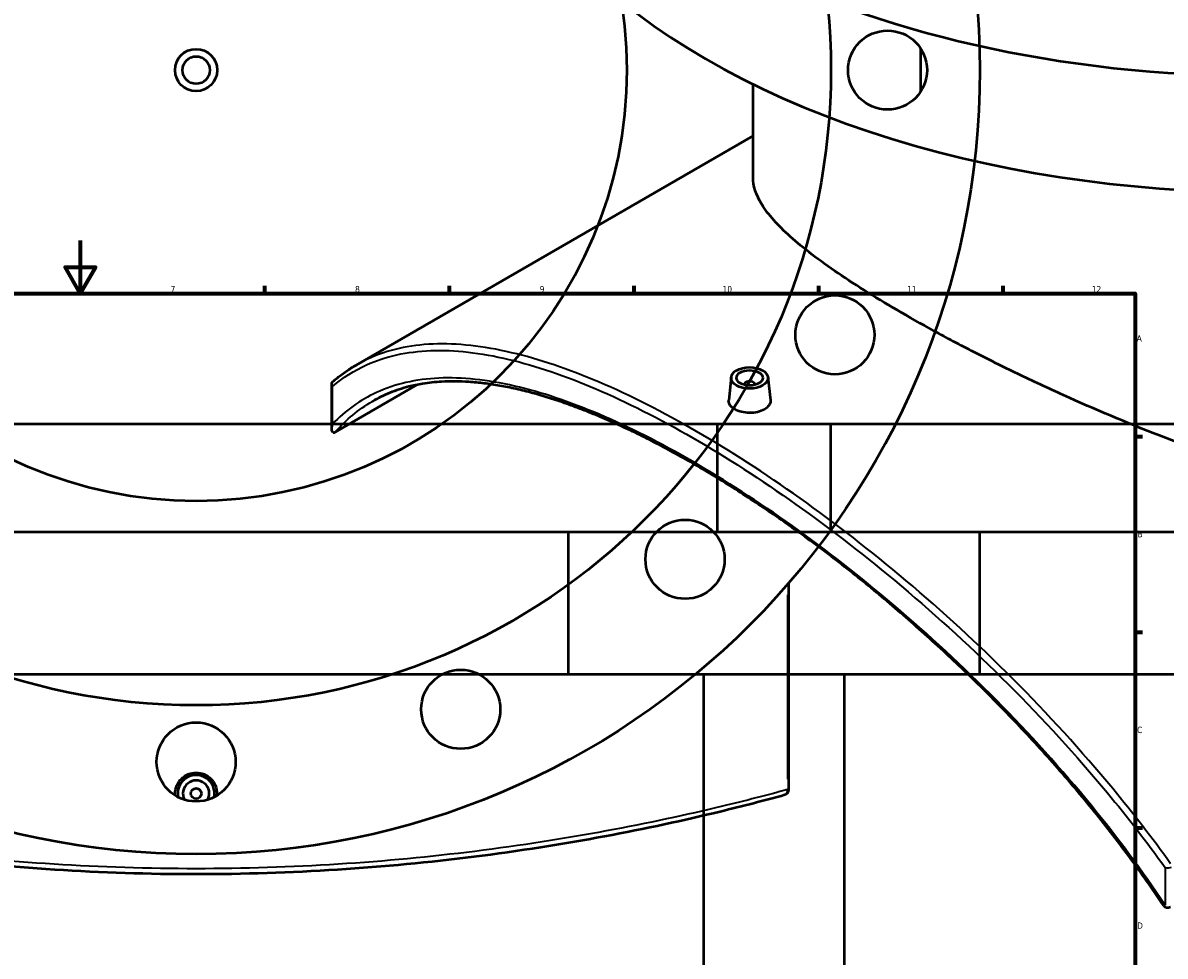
# Model space of a CAD drawing. Header units: millimetres. Extents: x -674 to 1221, y -345 to 1001.
# Tile 9 of 11: x 399 to 832, y 323 to 677. Entities that reach past the tile are written whole.
import ezdxf

# ---------------------------------------------------------------- set-up
doc = ezdxf.new("R2010")
doc.units = ezdxf.units.MM
for name, color, linetype, lineweight in [('Border (ANSI)', 7, 'Continuous', 70), ('Dimension (ANSI)', 7, 'Continuous', 25), ('Visible (ANSI)', 7, 'Continuous', 50), ('Visible Narrow (ANSI)', 7, 'Continuous', 35)]:
    doc.layers.add(name, color=color, linetype=linetype, lineweight=lineweight)
doc.styles.add('Note Text (ANSI)', font='tahoma.ttf')
doc.dimstyles.new('Default - mm (ANSI)', dxfattribs={"dimtxt": 2.4, "dimasz": 2.5, "dimexe": 3.175, "dimexo": 1.6002, "dimgap": 0.8, "dimtad": 0, "dimtoh": 1, "dimdec": 0, "dimrnd": 1e-08, "dimzin": 4, "dimdsep": 46, "dimtxsty": 'Note Text (ANSI)', "dimcen": 0.09, "dimdle": 10, "dimclrd": 256, "dimclre": 256, "dimclrt": 5, "dimadec": 1, "dimazin": 1, "dimtfac": 1.27, "dimtofl": 0, "dimtmove": 0, "dimatfit": 3, "dimfxl": 1, "dimtolj": 1, "dimtzin": 4, "dimlwd": -1, "dimlwe": -1, "dimarcsym": 0})

# ---------------------------------------------------------------- blocks, each defined once
blk = doc.blocks.new('Borders Default Border')
at = {"layer": 'Border (ANSI)'}
for p, q in [((490.58, 574), (490.58, 576.8)), ((560.67, 574), (560.67, 576.8)), ((630.75, 574), (630.75, 576.8)), ((700.83, 574), (700.83, 576.8)), ((770.92, 574), (770.92, 576.8)), ((821, 519.75), (823.8, 519.75)), ((821, 445.5), (823.8, 445.5)), ((821, 371.25), (823.8, 371.25))]:
    blk.add_line(p, q, dxfattribs=at)
at = {"layer": 'Border (ANSI)', "flags": 128}
for points in [[(420.5, 594), (420.5, 574), (414.73, 584), (426.27, 584), (420.5, 574)], [(20, 20), (20, 574), (821, 574), (821, 20), (20, 20)]]:
    blk.add_lwpolyline(points, dxfattribs=at)
at = {"layer": 'Border (ANSI)', "color": 5, "true_color": 0x0000ff, "char_height": 2.4, "attachment_point": 7, "style": 'Note Text (ANSI)'}
for s, insert in [('7', (454.8, 574.4)), ('8', (524.84, 574.35)), ('9', (594.92, 574.35)), ('10', (664.35, 574.35)), ('11', (734.43, 574.4)), ('12', (804.52, 574.4)), ('A', (821.58, 555.68)), ('B', (821.87, 481.43)), ('C', (821.71, 407.13)), ('D', (821.72, 332.93))]:
    blk.add_mtext(s, dxfattribs=dict(at, insert=insert))
blk = doc.blocks.new('*D7')
at = {"layer": 'Defpoints', "color": 0, "transparency": 16777216}
for p in [(405.44, 811.18), (523.53, 506.25)]:
    blk.add_point(p, dxfattribs=at)
at = {"layer": 'Dimension (ANSI)', "transparency": 16777216}
for p, q in [((450.06, 695.94), (406.34, 808.85)), ((446.9, 695.94), (450.06, 695.94))]:
    blk.add_line(p, q, dxfattribs=at)
blk.add_solid([(406.73, 809), (405.95, 808.7), (405.44, 811.18)], dxfattribs=at)
at = {"layer": 'Dimension (ANSI)', "color": 5, "transparency": 16777216, "insert": (438.34, 697.24), "char_height": 2.4, "attachment_point": 1, "style": 'Note Text (ANSI)'}
blk.add_mtext('\\A1;∅327', dxfattribs=at)
blk = doc.blocks.new('*D8')
at = {"layer": 'Defpoints', "color": 0, "transparency": 16777216}
for p in [(298.45, 905.57), (630.52, 411.86)]:
    blk.add_point(p, dxfattribs=at)
at = {"layer": 'Dimension (ANSI)', "transparency": 16777216}
for p, q in [((351.23, 827.1), (299.84, 903.49)), ((348.03, 827.1), (351.23, 827.1))]:
    blk.add_line(p, q, dxfattribs=at)
blk.add_solid([(300.19, 903.73), (299.49, 903.26), (298.45, 905.57)], dxfattribs=at)
at = {"layer": 'Dimension (ANSI)', "color": 5, "transparency": 16777216, "insert": (339.53, 828.39), "char_height": 2.4, "attachment_point": 1, "style": 'Note Text (ANSI)'}
blk.add_mtext('\\A1;∅595', dxfattribs=at)

msp = doc.modelspace()

# ---------------------------------------------------------------- linework, layer by layer
at = {"layer": 'Visible (ANSI)'}
for p, q in [((739.48, 667), (739.48, 650.42)), ((675.9, 618.07), (675.9, 653.32)), ((675.9, 633.79), (525.22, 546.8)), ((667.61, 542.17), (666.68, 533.5)), ((681.58, 542.17), (682.51, 533.51)), ((515.99, 522.69), (515.99, 539.55)), ((548.34, 539.29), (517.28, 521.36)), ((672.6, 539.47), (672.6, 539.28)), ((676.6, 539.47), (676.6, 539.28)), ((705.48, 524.4), (223.48, 524.4)), ((1144.38, 524.4), (662.38, 524.4)), ((662.38, 483.4), (662.38, 524.4)), ((705.48, 483.4), (705.48, 524.4)), ((761.98, 483.4), (166.98, 483.4)), ((1200.88, 483.4), (605.88, 483.4)), ((605.88, 429.4), (605.88, 483.4)), ((761.98, 429.4), (761.98, 483.4)), ((689.48, 385.74), (689.48, 464.08)), ((761.98, 429.4), (166.98, 429.4)), ((1200.88, 429.4), (605.88, 429.4)), ((657.28, 187.68), (657.28, 429.4)), ((710.58, 259.4), (710.58, 429.4))]:
    msp.add_line(p, q, dxfattribs=at)
for centre, radius in [((464.48, 658.71), 297.5), ((464.48, 658.71), 241), ((464.48, 658.71), 163.5), ((726.98, 658.71), 15), ((464.48, 658.71), 8), ((464.48, 658.71), 5.2), ((707, 558.26), 15), ((650.1, 473.1), 15), ((564.94, 416.19), 15), ((464.48, 396.21), 15), ((464.48, 384.21), 2)]:
    msp.add_circle(centre, radius, dxfattribs=at)
for centre, radius, start, end in [((464.48, 384.21), 7, 349.0194, 190.9806), ((464.48, 384.21), 5, 332.1819, 207.8181), ((687.48, 385.74), 2, 285.336, 0), ((833.36, 342.92), 2, 213.6981, 300)]:
    msp.add_arc(centre, radius, start, end, dxfattribs=at)
for centre, major_axis, start_param, end_param in [((868.7, 828.23), (-297.5, 0), 4.915974, 10.791989), ((868.7, 784.14), (-297.5, 0), 0, 3.141593), ((674.6, 539.47), (-2, 0), 2.963882, 6.460896)]:
    msp.add_ellipse(centre, major_axis=major_axis, ratio=0.57735, start_param=start_param, end_param=end_param, dxfattribs=at)
for major_axis in [(-7, 0), (5, 0)]:
    msp.add_ellipse((674.6, 541.92), major_axis=major_axis, ratio=0.57735, dxfattribs=at)
for points, knots in [([(1005.03, 508.06), (1000.56, 505.48), (995.83, 503.22), (985.92, 499.42), (980.74, 497.88), (970.02, 495.5), (964.48, 494.67), (953.11, 493.67), (947.29, 493.51), (929.54, 493.92), (917.32, 495.4), (892.83, 500.04), (880.56, 503.18), (856.95, 510.29), (844.72, 514.51), (820.21, 523.87), (807.92, 529.01), (790.08, 537), (784.23, 539.71), (772.82, 545.18), (767.26, 547.92), (756.53, 553.38), (751.36, 556.1), (741.49, 561.44), (736.79, 564.07), (727.94, 569.18), (723.68, 571.72), (715.58, 576.75), (711.75, 579.24), (704.61, 584.09), (701.3, 586.47), (695.26, 591.08), (692.53, 593.32), (685.28, 599.82), (681.68, 603.85), (676.99, 611.35), (675.9, 614.82), (675.9, 618.07)], [0, 0, 0, 0, 1.89666, 1.89666, 3.793319, 3.793319, 5.689979, 5.689979, 7.586638, 7.586638, 11.379957, 11.379957, 15.173276, 15.173276, 18.928959, 18.928959, 22.684641, 22.684641, 24.562482, 24.562482, 26.440323, 26.440323, 28.318164, 28.318164, 30.196005, 30.196005, 32.073846, 32.073846, 33.951687, 33.951687, 35.829528, 35.829528, 37.707369, 37.707369, 41.463051, 41.463051, 45.218734, 45.218734, 45.218734, 45.218734]), ([(516.45, 540.56), (517, 541.03), (517.56, 541.49), (518.69, 542.39), (519.26, 542.83), (520.41, 543.69), (521, 544.11), (522.18, 544.91), (522.78, 545.31), (523.99, 546.07), (524.6, 546.44), (525.22, 546.8)], [8.045804, 8.045804, 8.045804, 8.045804, 8.53376, 8.53376, 9.021716, 9.021716, 9.509672, 9.509672, 9.997628, 9.997628, 10.485584, 10.485584, 10.485584, 10.485584]), ([(516.25, 538.67), (516.25, 538.67), (516.25, 538.67), (516.16, 538.82), (516.09, 538.98), (516, 539.29), (515.98, 539.45), (516, 539.82), (516.05, 540.02), (516.23, 540.33), (516.33, 540.45), (516.45, 540.56)], [-0.2717304, -0.2717304, -0.2717304, -0.2717304, -0.2710548, -0.2710548, -0.212482, -0.212482, -0.1544363, -0.1544363, -0.0748812, -0.0748812, -0.0183699, -0.0183699, -0.0183699, -0.0183699]), ([(831.69, 341.81), (829.61, 344.93), (827.49, 348.03), (823.14, 354.21), (820.92, 357.29), (816.39, 363.41), (814.09, 366.45), (809.4, 372.49), (807.02, 375.49), (802.18, 381.44), (799.73, 384.39), (794.76, 390.24), (792.24, 393.14), (787.16, 398.88), (784.6, 401.71), (779.42, 407.33), (776.81, 410.1), (771.56, 415.58), (768.92, 418.28), (763.6, 423.62), (760.93, 426.25), (755.57, 431.43), (752.88, 433.99), (747.49, 439.01), (744.78, 441.49), (739.37, 446.35), (736.66, 448.74), (731.25, 453.44), (728.54, 455.75), (723.13, 460.28), (720.43, 462.5), (715.03, 466.85), (712.34, 468.99), (706.98, 473.17), (704.3, 475.22), (698.96, 479.22), (696.31, 481.18), (691.01, 485), (688.37, 486.87), (683.13, 490.52), (680.52, 492.3), (675.32, 495.77), (672.74, 497.46), (667.6, 500.74), (665.05, 502.34), (659.97, 505.45), (657.45, 506.95), (652.44, 509.87), (649.95, 511.29), (645.02, 514.02), (642.57, 515.34), (637.7, 517.89), (635.29, 519.12), (630.5, 521.48), (628.13, 522.61), (623.43, 524.77), (621.1, 525.8), (616.48, 527.77), (614.19, 528.71), (609.66, 530.48), (607.42, 531.31), (602.99, 532.88), (600.79, 533.61), (596.46, 534.97), (594.31, 535.59), (590.08, 536.74), (587.98, 537.26), (583.85, 538.19), (581.81, 538.6), (577.79, 539.31), (575.8, 539.6), (571.89, 540.08), (569.97, 540.27), (564.48, 540.62), (561.02, 540.65), (555.19, 540.31), (552.78, 540.05), (548.67, 539.38), (546.96, 539.03), (542.78, 537.98), (540.36, 537.2), (535.72, 535.33), (533.49, 534.25), (531.36, 533.02)], [9.511002, 9.511002, 9.511002, 9.511002, 10.663609, 10.663609, 11.819298, 11.819298, 12.976795, 12.976795, 14.13479, 14.13479, 15.291966, 15.291966, 16.447047, 16.447047, 17.598856, 17.598856, 18.746351, 18.746351, 19.888644, 19.888644, 21.025015, 21.025015, 22.15492, 22.15492, 23.277992, 23.277992, 24.394034, 24.394034, 25.503012, 25.503012, 26.605043, 26.605043, 27.700395, 27.700395, 28.789481, 28.789481, 29.872842, 29.872842, 30.951116, 30.951116, 32.025023, 32.025023, 33.095339, 33.095339, 34.162879, 34.162879, 35.228482, 35.228482, 36.292991, 36.292991, 37.357246, 37.357246, 38.422087, 38.422087, 39.488348, 39.488348, 40.55685, 40.55685, 41.628391, 41.628391, 42.703743, 42.703743, 43.78365, 43.78365, 44.868829, 44.868829, 45.959988, 45.959988, 47.057841, 47.057841, 48.163148, 48.163148, 49.276769, 49.276769, 51.394614, 51.394614, 52.982997, 52.982997, 54.174285, 54.174285, 55.961217, 55.961217, 57.748148, 57.748148, 57.748148, 57.748148]), ([(680.21, 529.94), (679.5, 529.53), (678.61, 529.19), (676.66, 528.74), (675.59, 528.63), (673.6, 528.66), (672.54, 528.78), (670.59, 529.27), (669.69, 529.62), (668.29, 530.44), (667.67, 530.95), (666.86, 532.06), (666.66, 532.66), (666.66, 533.32), (666.67, 533.41), (666.68, 533.5)], [0, 0, 0, 0, 0.298845, 0.298845, 0.597691, 0.597691, 0.896456, 0.896456, 1.195221, 1.195221, 1.493986, 1.493986, 1.792752, 1.792752, 1.841183, 1.841183, 1.841183, 1.841183]), ([(682.51, 533.51), (682.52, 533.41), (682.53, 533.32), (682.53, 532.64), (682.33, 532.01), (681.52, 530.87), (680.91, 530.35), (680.21, 529.94)], [4.1344068, 4.1344068, 4.1344068, 4.1344068, 4.1831939, 4.1831939, 4.4820393, 4.4820393, 4.7808848, 4.7808848, 4.7808848, 4.7808848]), ([(516.57, 521.27), (516.47, 521.31), (516.38, 521.37), (516.19, 521.58), (516.09, 521.8), (515.93, 522.66), (516, 523.5), (516.25, 524.42), (516.25, 524.42), (516.25, 524.43)], [-0.7761953, -0.7761953, -0.7761953, -0.7761953, -0.6700053, -0.6700053, -0.4558753, -0.4558753, 0, 0, 0.001905, 0.001905, 0.001905, 0.001905]), ([(516.57, 521.27), (516.65, 521.25), (516.73, 521.23), (516.88, 521.23), (516.96, 521.24), (517.12, 521.28), (517.2, 521.32), (517.28, 521.36)], [0.4292859, 0.4292859, 0.4292859, 0.4292859, 0.4833639, 0.4833639, 0.5347093, 0.5347093, 0.5827296, 0.5827296, 0.5827296, 0.5827296]), ([(456.58, 383.46), (456.56, 383.72), (456.55, 383.97), (456.55, 385.21), (456.75, 386.27), (457.56, 388.23), (458.17, 389.12), (459.58, 390.52), (460.47, 391.13), (462.42, 391.94), (463.49, 392.14), (465.48, 392.14), (466.54, 391.94), (468.5, 391.13), (469.39, 390.52), (470.8, 389.12), (471.41, 388.23), (472.22, 386.27), (472.42, 385.21), (472.42, 384.21)], [2.316402, 2.316402, 2.316402, 2.316402, 2.390442, 2.390442, 2.689288, 2.689288, 2.988133, 2.988133, 3.286898, 3.286898, 3.585664, 3.585664, 3.884429, 3.884429, 4.183194, 4.183194, 4.482039, 4.482039, 4.780885, 4.780885, 4.780885, 4.780885]), ([(240.95, 383.81), (248.64, 381.7), (256.87, 379.56), (279.12, 374.17), (293.83, 370.97), (325.16, 365.12), (341.78, 362.49), (375.78, 358.21), (393.12, 356.55), (428.46, 354.3), (446.47, 353.71), (464.48, 353.71), (482.49, 353.71), (500.5, 354.3), (535.85, 356.55), (553.18, 358.21), (587.19, 362.49), (603.81, 365.12), (635.14, 370.97), (649.85, 374.17), (672.09, 379.56), (680.32, 381.7), (688.01, 383.81)], [8.116335, 8.116335, 8.116335, 8.116335, 11.719245, 11.719245, 17.307426, 17.307426, 22.895611, 22.895611, 28.285648, 28.285648, 33.67569, 33.67569, 33.67569, 39.065732, 39.065732, 44.455769, 44.455769, 50.043955, 50.043955, 55.632136, 55.632136, 59.235045, 59.235045, 59.235045, 59.235045])]:
    msp.add_open_spline(points, degree=3, knots=knots, dxfattribs=at)
msp.add_open_spline([(472.42, 384.21), (472.42, 383.97), (472.41, 383.72), (472.38, 383.46)], degree=3, dxfattribs=at)
at = {"layer": 'Visible Narrow (ANSI)'}
for p, q in [((516.25, 524.43), (516.25, 538.67)), ((689.01, 459.64), (689.01, 389.63)), ((689.05, 385.74), (689.48, 385.74)), ((832.37, 356.16), (832.37, 341.92))]:
    msp.add_line(p, q, dxfattribs=at)
for centre, major_axis, ratio, start_param, end_param in [((687.48, 385.74), (0.53, -1.93), 0.749329, 0.068406, 1.299713), ((833.36, 357.16), (2, 0), 0.57735, 4.194654, 5.497787), ((833.36, 342.92), (-1.66, -1.11), 0.197317, 0, 0.809173)]:
    msp.add_ellipse(centre, major_axis=major_axis, ratio=ratio, start_param=start_param, end_param=end_param, dxfattribs=at)
for points, knots in [([(834.43, 357.6), (827.49, 367.29), (820.13, 376.81), (800.53, 400.53), (787.82, 414.43), (761.45, 440.86), (747.78, 453.39), (720.61, 476.31), (707.13, 486.77), (680.44, 505.74), (667.23, 514.25), (654.44, 521.63), (641.65, 529.02), (629.27, 535.27), (605.75, 545.3), (594.62, 549.06), (573.48, 554.02), (563.54, 555.12), (545.41, 554.39), (537.22, 552.55), (528.31, 548.48), (526.75, 547.68), (525.22, 546.8)], [-59.235045, -59.235045, -59.235045, -59.235045, -55.632136, -55.632136, -50.043955, -50.043955, -44.455769, -44.455769, -39.065732, -39.065732, -33.67569, -33.67569, -33.67569, -28.285648, -28.285648, -22.895611, -22.895611, -17.307426, -17.307426, -11.719245, -11.719245, -10.485584, -10.485584, -10.485584, -10.485584]), ([(516.25, 538.67), (520.2, 542.02), (524.5, 544.75), (536.42, 550.14), (544.56, 551.94), (562.58, 552.62), (572.47, 551.5), (593.49, 546.52), (604.57, 542.76), (627.97, 532.77), (640.29, 526.53), (653.03, 519.18), (665.76, 511.83), (678.91, 503.36), (705.49, 484.5), (718.93, 474.1), (746, 451.32), (759.62, 438.86), (785.9, 412.6), (798.57, 398.79), (818.11, 375.23), (825.44, 365.78), (832.37, 356.16)], [8.116335, 8.116335, 8.116335, 8.116335, 11.719245, 11.719245, 17.307426, 17.307426, 22.895611, 22.895611, 28.285648, 28.285648, 33.67569, 33.67569, 33.67569, 39.065732, 39.065732, 44.455769, 44.455769, 50.043955, 50.043955, 55.632136, 55.632136, 59.235045, 59.235045, 59.235045, 59.235045]), ([(832.37, 341.92), (823.76, 354.81), (814.36, 367.41), (793.01, 393.52), (780.89, 406.91), (755.69, 432.37), (742.62, 444.44), (716.6, 466.54), (703.66, 476.62), (678.02, 494.9), (665.33, 503.1), (653.03, 510.2), (640.72, 517.31), (628.8, 523.32), (606.14, 532.92), (595.39, 536.52), (575.01, 541.22), (565.41, 542.23), (547.9, 541.43), (539.98, 539.61), (526.71, 533.49), (521.15, 529.51), (516.25, 524.43)], [9.511002, 9.511002, 9.511002, 9.511002, 14.249417, 14.249417, 19.637258, 19.637258, 25.025104, 25.025104, 30.233405, 30.233405, 35.441712, 35.441712, 35.441712, 40.650018, 40.650018, 45.858319, 45.858319, 51.246165, 51.246165, 56.634006, 56.634006, 61.372428, 61.372428, 61.372428, 61.372428]), ([(689.01, 385.74), (681.28, 383.63), (673.02, 381.5), (650.67, 376.13), (635.9, 372.93), (604.43, 367.1), (587.73, 364.47), (553.58, 360.2), (536.16, 358.54), (500.66, 356.29), (482.57, 355.71), (464.48, 355.71), (446.39, 355.71), (428.3, 356.29), (392.8, 358.54), (375.39, 360.2), (341.23, 364.47), (324.54, 367.1), (293.07, 372.93), (278.29, 376.13), (255.77, 381.54), (247.34, 383.72), (239.48, 385.87)], [-59.235045, -59.235045, -59.235045, -59.235045, -55.632136, -55.632136, -50.043955, -50.043955, -44.455769, -44.455769, -39.065732, -39.065732, -33.67569, -33.67569, -33.67569, -28.285648, -28.285648, -22.895611, -22.895611, -17.307426, -17.307426, -11.719245, -11.719245, -8.041914, -8.041914, -8.041914, -8.041914])]:
    msp.add_open_spline(points, degree=3, knots=knots, dxfattribs=at)
msp.add_open_spline([(517.28, 521.36), (521.46, 526.12), (526.15, 530.01), (531.36, 533.02)], degree=3, dxfattribs=at)

# ---------------------------------------------------------------- block references
msp.add_blockref('Borders Default Border', (0, 0))

# ---------------------------------------------------------------- dimensions: what is measured, and where the dimension line sits
at = {"layer": 'Dimension (ANSI)'}
for p1, p2, picture, middle in [((630.52, 411.86), (298.45, 905.57), '*D8', (343.38, 827.1)), ((523.53, 506.25), (405.44, 811.18), '*D7', (442.22, 695.94))]:
    dim = msp.add_diameter_dim_2p(p1=p1, p2=p2, dimstyle='Default - mm (ANSI)', override={"dimgap": 0.8, "dimtih": 1, "dimdec": 0, "dimlfac": 1, "dimtol": 0, "dimlim": 0, "dimtp": 0, "dimtm": 0, "dimtdec": 2}, dxfattribs=at)
    dim.commit()
    dim.dimension.update_dxf_attribs({"geometry": picture, "text_midpoint": middle, "dimtype": 163})

doc.saveas('drawing.dxf')
